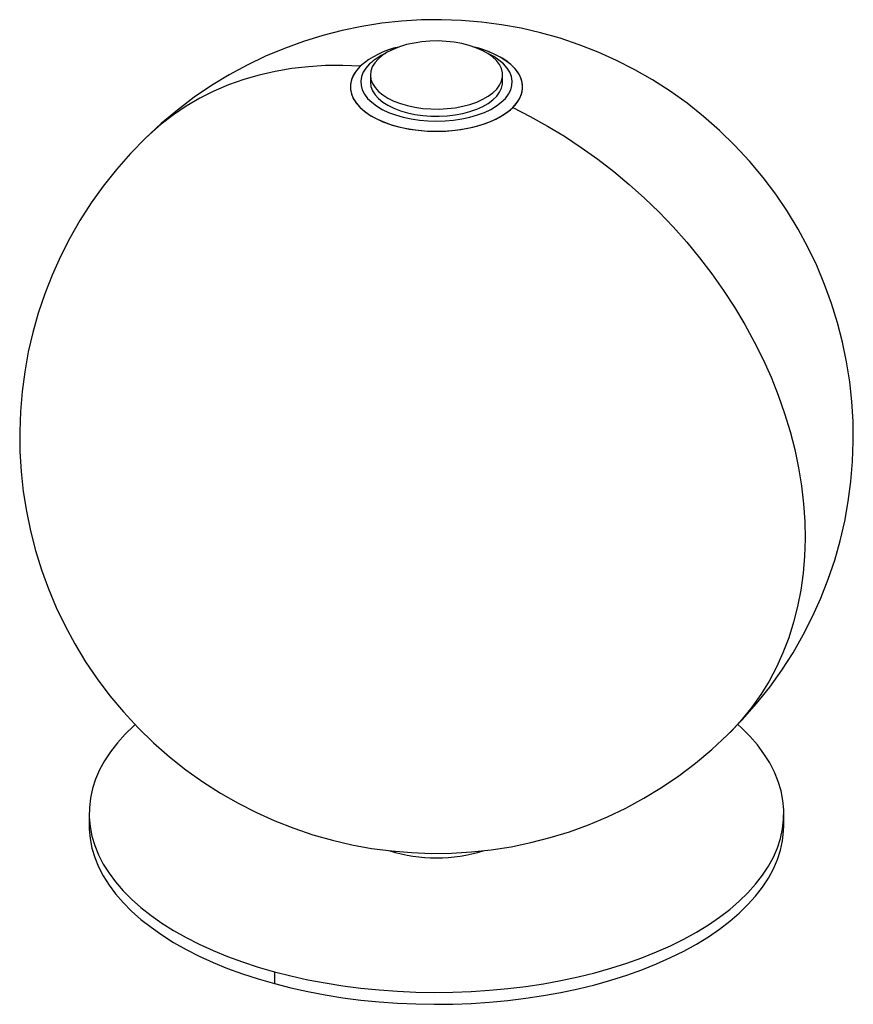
# Paper-space layout '_Trimétrica' of a CAD drawing. Header units: millimetres. Extents: x -155 to 145, y -91 to 263.
import ezdxf

# ---------------------------------------------------------------- set-up
doc = ezdxf.new("R2010")
doc.units = ezdxf.units.MM

psp = doc.layouts.new('_Trimétrica')

# ---------------------------------------------------------------- linework, layer by layer
at = {"color": 7, "linetype": 'Continuous', "lineweight": 25}
for p, q in [((-28.66, 243.08), (-28.66, 240.5)), ((18.93, 240.5), (18.93, 243.08)), ((-129.86, -22.65), (-129.86, -26.93)), ((120.14, -26.93), (120.14, -22.65)), ((-63.2, -79.59), (-63.2, -83.87))]:
    psp.add_line(p, q, dxfattribs=at)
at = {"color": 7, "linetype": 'Continuous', "lineweight": 25, "flags": 128}
for points in [[(-25.9, 248.79), (-27.11, 247.42), (-27.98, 245.98), (-28.5, 244.49), (-28.65, 242.99), (-28.45, 241.48), (-27.89, 240), (-26.99, 238.57), (-25.74, 237.2), (-24.18, 235.92), (-22.33, 234.75), (-20.21, 233.71), (-17.86, 232.81), (-15.31, 232.07), (-12.61, 231.49), (-9.78, 231.09), (-6.88, 230.86), (-3.96, 230.83), (-1.04, 230.98), (1.82, 231.31), (4.57, 231.82), (7.19, 232.51), (9.62, 233.35), (11.83, 234.34), (13.79, 235.46), (15.46, 236.7), (16.83, 238.03), (17.87, 239.44), (18.56, 240.91), (18.9, 242.41), (18.88, 243.92), (18.5, 245.41), (17.76, 246.87), (16.68, 248.28), (15.28, 249.6), (13.57, 250.83), (11.58, 251.93), (9.34, 252.91), (6.89, 253.73), (4.26, 254.4), (1.49, 254.89), (-1.38, 255.2), (-4.3, 255.33), (-7.23, 255.27), (-10.12, 255.03), (-12.93, 254.6), (-15.62, 254.01), (-18.15, 253.24), (-20.47, 252.32), (-22.56, 251.27), (-24.38, 250.08), (-25.9, 248.79)], [(-32.28, 246.24), (-33.66, 244.7), (-34.72, 243.09), (-35.43, 241.43), (-35.81, 239.74), (-35.83, 238.04), (-35.5, 236.35), (-34.82, 234.69), (-33.8, 233.07), (-32.46, 231.52), (-30.8, 230.05), (-28.85, 228.68), (-26.63, 227.42), (-24.16, 226.29), (-21.47, 225.31), (-18.59, 224.48), (-15.56, 223.8), (-12.41, 223.3), (-9.17, 222.98), (-5.88, 222.83), (-2.58, 222.87), (0.69, 223.08), (3.9, 223.47), (7.01, 224.04), (9.99, 224.77), (12.8, 225.67), (15.41, 226.71), (17.78, 227.89), (19.91, 229.19), (21.75, 230.6), (23.29, 232.1), (24.51, 233.68), (25.4, 235.32), (25.94, 236.99), (26.14, 238.69), (25.98, 240.39), (25.48, 242.07), (24.63, 243.71), (23.45, 245.29), (21.95, 246.81), (20.14, 248.23), (18.05, 249.54), (15.7, 250.74), (13.12, 251.8), (10.33, 252.71), (8.69, 253.15)], [(22.56, 231.34), (23.96, 232.91), (25.03, 234.55), (25.74, 236.24), (26.1, 237.96), (26.09, 239.68), (25.72, 241.4), (24.99, 243.09), (23.92, 244.73), (22.5, 246.3), (20.76, 247.77), (18.73, 249.15), (16.41, 250.4), (13.85, 251.52), (11.07, 252.49), (8.69, 253.15)], [(-28.95, 247.05), (-30.24, 245.59), (-31.2, 244.07), (-31.82, 242.5), (-32.09, 240.9), (-32, 239.3), (-31.56, 237.72), (-30.77, 236.17), (-29.64, 234.68), (-28.19, 233.26), (-26.43, 231.94), (-24.39, 230.73), (-22.1, 229.64), (-19.59, 228.7), (-16.88, 227.91), (-14.01, 227.29), (-11.03, 226.84), (-7.97, 226.57), (-4.86, 226.47), (-1.76, 226.57), (1.31, 226.84), (4.29, 227.29), (7.16, 227.91), (9.87, 228.7), (12.38, 229.64), (14.67, 230.73), (16.71, 231.94), (18.46, 233.26), (19.92, 234.68), (21.04, 236.17), (21.84, 237.72), (22.28, 239.3), (22.37, 240.9), (22.1, 242.5), (21.48, 244.07), (20.52, 245.59), (19.23, 247.05), (17.62, 248.42), (15.73, 249.69), (13.56, 250.84), (13.53, 250.85)], [(-32.28, 246.24), (-38.59, 246.51), (-44.82, 246.45), (-50.95, 246.08), (-56.98, 245.39), (-62.88, 244.39), (-68.64, 243.07), (-74.25, 241.43), (-79.69, 239.5), (-84.95, 237.26), (-90.03, 234.72), (-94.9, 231.89), (-99.55, 228.78), (-103.98, 225.39), (-108.17, 221.73), (-109.63, 220.33)], [(-32.28, 246.24), (-33.68, 244.67), (-34.75, 243.03), (-35.46, 241.34), (-35.82, 239.62), (-35.81, 237.89), (-35.44, 236.18), (-34.71, 234.49), (-33.64, 232.85), (-32.22, 231.28), (-30.49, 229.8), (-28.45, 228.43), (-26.14, 227.18), (-23.57, 226.06), (-20.79, 225.09), (-17.82, 224.29), (-14.7, 223.65), (-11.47, 223.19), (-8.15, 222.91), (-4.8, 222.82), (-1.45, 222.92), (1.86, 223.2), (5.09, 223.67), (8.21, 224.31), (11.17, 225.12), (13.95, 226.1), (16.5, 227.22), (18.81, 228.48), (20.83, 229.85), (22.56, 231.34)], [(-28.66, 240.5), (-28.65, 240.41), (-28.45, 238.91), (-27.89, 237.43), (-26.99, 235.99), (-25.74, 234.63), (-24.18, 233.35), (-22.33, 232.18), (-20.21, 231.14), (-17.86, 230.24), (-15.31, 229.49), (-12.61, 228.92), (-9.78, 228.51), (-6.88, 228.29), (-3.96, 228.26), (-1.04, 228.41), (1.82, 228.74), (4.57, 229.25), (7.19, 229.94), (9.62, 230.78), (11.83, 231.77), (13.79, 232.89), (15.46, 234.13), (16.83, 235.46), (17.87, 236.87), (18.56, 238.34), (18.9, 239.84), (18.93, 240.5)], [(22.56, 231.34), (28.87, 228.17), (35.1, 224.73), (41.23, 221.03), (47.26, 217.06), (53.16, 212.85), (58.92, 208.4), (64.53, 203.72), (69.97, 198.82), (75.23, 193.72), (80.31, 188.43), (85.17, 182.95), (89.83, 177.31), (94.26, 171.51), (98.45, 165.58), (102.39, 159.51), (106.08, 153.34), (109.5, 147.07), (112.65, 140.72), (115.52, 134.31), (118.1, 127.84), (120.39, 121.33), (122.37, 114.81), (124.06, 108.28), (125.43, 101.77), (126.5, 95.28), (127.25, 88.83), (127.68, 82.44), (127.8, 76.13), (127.6, 69.9), (127.08, 63.77), (126.25, 57.76), (125.11, 51.89), (123.65, 46.16), (121.89, 40.59), (119.83, 35.19), (117.46, 29.98), (114.81, 24.97), (111.87, 20.17), (108.65, 15.59), (105.15, 11.24), (101.4, 7.13), (99.91, 5.65)], [(-113.31, 9.37), (-113.82, 8.9), (-116.93, 5.87), (-119.71, 2.76), (-122.18, -0.42), (-124.31, -3.67), (-126.1, -6.97), (-127.55, -10.32), (-128.65, -13.7), (-129.4, -17.1), (-129.79, -20.53), (-129.83, -23.95), (-129.52, -27.38), (-128.86, -30.79), (-127.84, -34.18), (-126.47, -37.53), (-124.76, -40.84), (-122.71, -44.1), (-120.33, -47.3), (-117.62, -50.43), (-114.59, -53.49), (-111.24, -56.45), (-107.6, -59.32), (-103.67, -62.08), (-99.45, -64.73), (-94.97, -67.27), (-90.23, -69.67), (-85.25, -71.95), (-80.04, -74.08), (-74.62, -76.07), (-69, -77.91), (-63.2, -79.59)], [(-63.2, -79.59), (-57.23, -81.1), (-51.12, -82.46), (-44.87, -83.64), (-38.51, -84.65), (-32.06, -85.48), (-25.52, -86.14), (-18.93, -86.62), (-12.3, -86.91), (-5.65, -87.03), (1, -86.96), (7.64, -86.7), (14.24, -86.27), (20.79, -85.66), (27.26, -84.86), (33.65, -83.9), (39.92, -82.75), (46.07, -81.44), (52.07, -79.96), (57.92, -78.32), (63.58, -76.52), (69.05, -74.57), (74.31, -72.47), (79.35, -70.23), (84.14, -67.85), (88.69, -65.35), (92.97, -62.72), (96.97, -59.98), (100.68, -57.14), (104.1, -54.2), (107.21, -51.17), (109.99, -48.05), (112.46, -44.87), (114.59, -41.62), (116.38, -38.32), (117.83, -34.98), (118.93, -31.59), (119.68, -28.19), (120.07, -24.77), (120.11, -21.34), (119.8, -17.92), (119.14, -14.51), (118.12, -11.12), (116.75, -7.76), (115.04, -4.45), (112.99, -1.19), (110.61, 2.01), (107.9, 5.14), (104.87, 8.19), (103.59, 9.37)], [(-129.86, -26.93), (-129.83, -28.24), (-129.52, -31.66), (-128.86, -35.07), (-127.84, -38.46), (-126.47, -41.82), (-124.76, -45.13), (-122.71, -48.39), (-120.33, -51.59), (-117.62, -54.72), (-114.59, -57.77), (-111.24, -60.74), (-107.6, -63.6), (-103.67, -66.37), (-99.45, -69.02), (-94.97, -71.55), (-90.23, -73.96), (-85.25, -76.23), (-80.04, -78.37), (-74.62, -80.35), (-69, -82.19), (-63.2, -83.87)], [(-63.2, -83.87), (-57.23, -85.39), (-51.12, -86.74), (-44.87, -87.93), (-38.51, -88.94), (-32.06, -89.77), (-25.52, -90.43), (-18.93, -90.9), (-12.3, -91.2), (-5.65, -91.31), (1, -91.24), (7.64, -90.99), (14.24, -90.56), (20.79, -89.94), (27.26, -89.15), (33.65, -88.18), (39.92, -87.04), (46.07, -85.73), (52.07, -84.25), (57.92, -82.6), (63.58, -80.81), (69.05, -78.85), (74.31, -76.75), (79.35, -74.51), (84.14, -72.14), (88.69, -69.63), (92.97, -67.01), (96.97, -64.27), (100.68, -61.43), (104.1, -58.48), (107.21, -55.45), (109.99, -52.34), (112.46, -49.16), (114.59, -45.91), (116.38, -42.61), (117.83, -39.26), (118.93, -35.88), (119.68, -32.47), (120.07, -29.05), (120.14, -26.93)]]:
    psp.add_lwpolyline(points, dxfattribs=at)
at = {"color": 7, "linetype": 'Continuous', "lineweight": 25}
for centre, radius, start, end in [((-4.86, 112.99), 150, 314.305, 134.305), ((-12.1, 223.12), 30.69, 101.8564, 131.1052), ((-12.06, 223.03), 30.78, 101.9014, 131.0601), ((-14.22, 231.14), 21.68, 114.5981, 132.7925), ((-4.86, 112.99), 150, 134.305, 314.305), ((-4.86, 17.28), 55.93, 252.525, 287.475)]:
    psp.add_arc(centre, radius, start, end, dxfattribs=at)

doc.saveas('drawing.dxf')
